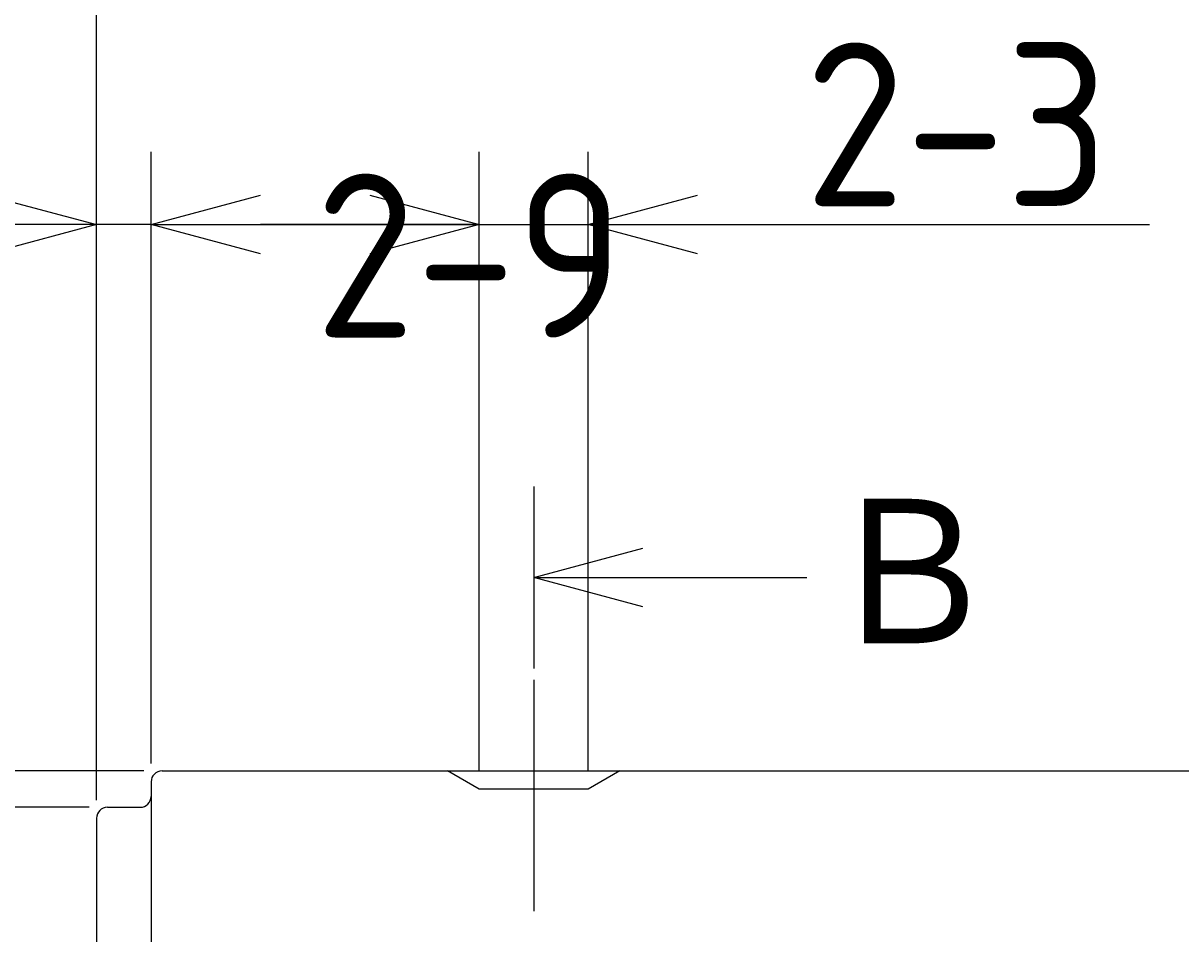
# Model space of a CAD drawing. Extents: x 9 to 313, y -31 to 171.
# Tile 9 of 12: x 83 to 115, y 126 to 151. Entities that reach past the tile are written whole.
import ezdxf

# ---------------------------------------------------------------- set-up
doc = ezdxf.new("R2010")
doc.units = 0
doc.header["$LTSCALE"] = 0.2
doc.linetypes.add('CENTER', pattern=[50.8, 31.75, -6.35, 6.35, -6.35])
doc.layers.get('0').update_dxf_attribs({"linetype": 'CONTINUOUS'})
doc.layers.get('DEFPOINTS').update_dxf_attribs({"linetype": 'CONTINUOUS'})
for name, color, linetype in [('18-0-CON', 3, 'CONTINUOUS'), ('18-2-CEN', 1, 'CENTER'), ('35-0-CON', 7, 'CONTINUOUS')]:
    doc.layers.add(name, color=color, linetype=linetype)
doc.styles.add('DIMENSION', font='isocp.shx', dxfattribs={"bigfont": 'bigfont.shx'})
doc.styles.get("Standard").update_dxf_attribs({"font": 'isocp.shx', "bigfont": 'bigfont.shx'})
doc.dimstyles.get("Standard").update_dxf_attribs({"dimtxt": 0.18, "dimasz": 0.18, "dimexe": 0.18, "dimexo": 0.0625, "dimgap": 0.09, "dimtad": 0, "dimtih": 1, "dimtoh": 1, "dimzin": 0, "dimcen": 0.09, "dimazin": 3, "dimtfac": 1, "dimtofl": 0, "dimtmove": 0, "dimatfit": 3})

# ---------------------------------------------------------------- blocks, each defined once
blk = doc.blocks.new('_OPEN30')
at = {"color": 0, "linetype": 'BYBLOCK'}
for p, q in [((-1, 0.268), (0, 0)), ((0, 0), (-1, -0.268)), ((0, 0), (-1, 0))]:
    blk.add_line(p, q, dxfattribs=at)
blk = doc.blocks.new('*U188')
at = {"layer": '18-0-CON', "color": 161, "style": 'DIMENSION'}
blk.add_text('108', height=4.5, dxfattribs=at).set_placement((134.725, 155.5))
blk = doc.blocks.new('*D9')
at = {"layer": '18-0-CON', "color": 161}
for p, q in [((85, 129.2), (85, 157)), ((193, 130.493), (193, 157)), ((88, 155), (190, 155))]:
    blk.add_line(p, q, dxfattribs=at)
at = {"layer": 'DEFPOINTS', "color": 0}
for p in [(193, 155), (193, 129.993), (85, 128.7)]:
    blk.add_point(p, dxfattribs=at)
at = {"layer": '18-0-CON', "color": 161, "xscale": 3, "yscale": 3, "zscale": 3, "rotation": 180}
blk.add_blockref('_OPEN30', (85, 155), dxfattribs=at)
at = {"layer": '18-0-CON', "color": 161, "xscale": 3, "yscale": 3, "zscale": 3}
blk.add_blockref('_OPEN30', (193, 155), dxfattribs=at)
at = {"layer": '35-0-CON'}
blk.add_blockref('*U188', (0, 0), dxfattribs=at)
blk = doc.blocks.new('*U190')
at = {"layer": '18-0-CON', "color": 161, "style": 'DIMENSION'}
blk.add_text('(183)', height=4.5, dxfattribs=at).set_placement((170.425, 165.725))
blk = doc.blocks.new('*D12')
at = {"layer": '18-0-CON', "color": 161}
for p, q in [((85, 129.2), (85, 167)), ((268, 126.55), (268, 167)), ((265, 165), (88, 165))]:
    blk.add_line(p, q, dxfattribs=at)
at = {"layer": 'DEFPOINTS', "color": 0}
for p in [(85, 165), (85, 128.7), (268, 126.05)]:
    blk.add_point(p, dxfattribs=at)
at = {"layer": '18-0-CON', "color": 161, "xscale": 3, "yscale": 3, "zscale": 3, "rotation": 180}
blk.add_blockref('_OPEN30', (85, 165), dxfattribs=at)
at = {"layer": '18-0-CON', "color": 161, "xscale": 3, "yscale": 3, "zscale": 3}
blk.add_blockref('_OPEN30', (268, 165), dxfattribs=at)
at = {"layer": '35-0-CON'}
blk.add_blockref('*U190', (0, 0), dxfattribs=at)
blk = doc.blocks.new('*U192')
at = {"layer": '18-0-CON', "color": 161, "style": 'DIMENSION'}
blk.add_text('∅8', height=4.5, rotation=90, dxfattribs=at).set_placement((69.5, 121.4))
blk = doc.blocks.new('*D14')
at = {"layer": '18-0-CON', "color": 161}
for p, q in [((84.8, 129), (68, 129)), ((70, 124), (70, 126)), ((84.8, 121), (68, 121))]:
    blk.add_line(p, q, dxfattribs=at)
at = {"layer": 'DEFPOINTS', "color": 0}
for p in [(70, 129), (85.3, 129), (85.3, 121)]:
    blk.add_point(p, dxfattribs=at)
at = {"layer": '18-0-CON', "color": 161, "xscale": 3, "yscale": 3, "zscale": 3}
for p, rotation in [((70, 129), 90), ((70, 121), 270)]:
    blk.add_blockref('_OPEN30', p, dxfattribs=dict(at, rotation=rotation))
at = {"layer": '35-0-CON'}
blk.add_blockref('*U192', (0, 0), dxfattribs=at)
blk = doc.blocks.new('*U233')
at = {"layer": '18-0-CON', "color": 161, "style": 'DIMENSION'}
for s, height, p in [('-0.3', 2.7, (59.5, 141.87)), ('∅10', 4.5, (59.5, 132.825)), (' 0', 2.7, (56.057, 142.275))]:
    blk.add_text(s, height=height, rotation=90, dxfattribs=at).set_placement(p)
blk = doc.blocks.new('*D49')
at = {"layer": '18-0-CON', "color": 161}
for p, q in [((60, 130), (60, 148.557)), ((86.3, 130), (58, 130)), ((60, 123), (60, 127)), ((86.3, 120), (58, 120))]:
    blk.add_line(p, q, dxfattribs=at)
at = {"layer": 'DEFPOINTS', "color": 0}
for p in [(86.8, 130), (60, 120), (86.8, 120)]:
    blk.add_point(p, dxfattribs=at)
at = {"layer": '18-0-CON', "color": 161, "xscale": 3, "yscale": 3, "zscale": 3}
for p, rotation in [((60, 130), 90), ((60, 120), 270)]:
    blk.add_blockref('_OPEN30', p, dxfattribs=dict(at, rotation=rotation))
at = {"layer": '35-0-CON'}
blk.add_blockref('*U233', (0, 0), dxfattribs=at)
blk = doc.blocks.new('*U234')
at = {"layer": '18-0-CON', "color": 161, "style": 'DIMENSION'}
blk.add_text('1.5', height=4.5, dxfattribs=at).set_placement((72.239, 145.5))
blk = doc.blocks.new('*D50')
at = {"layer": '18-0-CON', "color": 161}
for p, q in [((85, 129.2), (85, 147)), ((86.5, 130.2), (86.5, 147)), ((82, 145), (72.414, 145)), ((86.5, 145), (85, 145)), ((89.5, 145), (92.5, 145))]:
    blk.add_line(p, q, dxfattribs=at)
at = {"layer": 'DEFPOINTS', "color": 0}
for p in [(86.5, 145), (86.5, 129.7), (85, 128.7)]:
    blk.add_point(p, dxfattribs=at)
at = {"layer": '18-0-CON', "color": 161, "xscale": 3, "yscale": 3, "zscale": 3}
blk.add_blockref('_OPEN30', (85, 145), dxfattribs=at)
at = {"layer": '18-0-CON', "color": 161, "xscale": 3, "yscale": 3, "zscale": 3, "rotation": 180}
blk.add_blockref('_OPEN30', (86.5, 145), dxfattribs=at)
at = {"layer": '35-0-CON'}
blk.add_blockref('*U234', (0, 0), dxfattribs=at)
blk = doc.blocks.new('*D51')
at = {"layer": '18-0-CON', "color": 161}
for p, q in [((86.5, 130.2), (86.5, 147)), ((95.5, 130), (95.5, 147)), ((86.5, 145), (83.5, 145)), ((86.5, 145), (95.5, 145)), ((95.5, 145), (98.5, 145))]:
    blk.add_line(p, q, dxfattribs=at)
at = {"layer": 'DEFPOINTS', "color": 0}
for p in [(95.5, 145), (86.5, 129.7), (95.5, 129.5)]:
    blk.add_point(p, dxfattribs=at)
at = {"layer": '18-0-CON', "color": 161, "style": 'DIMENSION'}
blk.add_text('2-9', height=4.5, dxfattribs=at).set_placement((91, 141.9))
blk = doc.blocks.new('_NONE')
blk = doc.blocks.new('*U235')
at = {"layer": '18-0-CON', "color": 161, "style": 'DIMENSION'}
blk.add_text('2-3', height=4.5, dxfattribs=at).set_placement((104.439, 145.5))
blk = doc.blocks.new('*D52')
at = {"layer": '18-0-CON', "color": 161}
for p, q in [((95.5, 130), (95.5, 147)), ((98.5, 130), (98.5, 147)), ((92.5, 145), (89.5, 145)), ((95.5, 145), (98.5, 145)), ((101.5, 145), (113.901, 145))]:
    blk.add_line(p, q, dxfattribs=at)
at = {"layer": 'DEFPOINTS', "color": 0}
for p in [(98.5, 145), (95.5, 129.5), (98.5, 129.5)]:
    blk.add_point(p, dxfattribs=at)
at = {"layer": '18-0-CON', "color": 161, "xscale": 3, "yscale": 3, "zscale": 3}
blk.add_blockref('_OPEN30', (95.5, 145), dxfattribs=at)
at = {"layer": '18-0-CON', "color": 161, "xscale": 3, "yscale": 3, "zscale": 3, "rotation": 180}
blk.add_blockref('_OPEN30', (98.5, 145), dxfattribs=at)
at = {"layer": '35-0-CON'}
blk.add_blockref('*U235', (0, 0), dxfattribs=at)
blk = doc.blocks.new('*U231')
at = {"layer": '18-0-CON'}
blk.add_lwpolyline([(100, 135.311), (104.5, 135.311)], dxfattribs=at)
at = {"layer": '18-0-CON', "xscale": 3, "yscale": 3, "zscale": 3, "rotation": 180}
blk.add_blockref('_OPEN30', (97, 135.311), dxfattribs=at)
blk = doc.blocks.new('*U232')
at = {"layer": '18-0-CON'}
blk.add_text('Ｂ', height=4.5, dxfattribs=at).set_placement((104.879, 133.071))

msp = doc.modelspace()

# ---------------------------------------------------------------- linework, layer by layer
at = {"layer": '18-0-CON'}
msp.add_line((94.634, 130), (99.366, 130), dxfattribs=at)
at = {"layer": '18-2-CEN'}
msp.add_line((97, 132.5), (97, 117.5), dxfattribs=at)
at = {"layer": '35-0-CON'}
for p, q in [((97, 137.811), (97, 132.811)), ((86.8, 130), (192.5, 130)), ((95.5, 129.5), (94.634, 130)), ((99.366, 130), (98.5, 129.5)), ((86.5, 129.7), (86.5, 120.3)), ((98.5, 129.5), (95.5, 129.5)), ((85, 128.7), (85, 121.3)), ((85.3, 129), (86.2, 129))]:
    msp.add_line(p, q, dxfattribs=at)
for centre, start, end in [((86.8, 129.7), 90, 180), ((86.2, 129.3), 270, 0), ((85.3, 128.7), 90, 180)]:
    msp.add_arc(centre, 0.3, start, end, dxfattribs=at)

# ---------------------------------------------------------------- block references
for name in ['*U232', '*U231']:
    msp.add_blockref(name, (0, 0), dxfattribs=at)

# ---------------------------------------------------------------- dimensions: what is measured, and where the dimension line sits
at = {"layer": '18-0-CON'}
for base, p1, p2, override, picture, middle in [((85, 165), (268, 126.05), (85, 128.7), {"dimscale": 1, "dimpost": '(<>)'}, '*D12', (176.5, 167.975)), ((193, 155), (85, 128.7), (193, 129.993), {"dimscale": 1}, '*D9', (139, 157.75)), ((86.5, 145), (85, 128.7), (86.5, 129.7), {"dimscale": 1, "dimjust": 1, "dimtol": 0, "dimtp": 0.1, "dimtm": 0}, '*D50', (75.707, 147.75)), ((98.5, 145), (95.5, 129.5), (98.5, 129.5), {"dimscale": 1, "dimpost": '2-<>', "dimtol": 0, "dimtp": 0.1, "dimtm": 0}, '*D52', (109.2, 147.75)), ((95.5, 145), (86.5, 129.7), (95.5, 129.5), {"dimscale": 1, "dimpost": '2-<>', "dimblk1": 'NONE', "dimblk2": 'NONE', "dimsah": 1, "dimtol": 0, "dimtp": 0.1, "dimtm": 0, "dimtix": 1}, '*D51', (91, 147.75))]:
    dim = msp.add_linear_dim(base=base, p1=p1, p2=p2, dimstyle='Standard', override=override, dxfattribs=at)
    dim.commit()
    dim.dimension.update_dxf_attribs({"geometry": picture, "text_midpoint": middle})
for base, p1, p2, override, picture, middle in [((60, 120), (86.8, 130), (86.8, 120), {"dimscale": 1, "dimgap": 0.5, "dimjust": 1, "dimpost": '%%c<>', "dimtol": 1, "dimlim": 0, "dimtm": 0.3}, '*D49', (56.496, 140.778)), ((70, 129), (85.3, 121), (85.3, 129), {"dimscale": 1, "dimpost": '%%c<>', "dimtol": 0, "dimtp": 0.1, "dimtm": 0}, '*D14', (67.25, 125))]:
    dim = msp.add_linear_dim(base=base, p1=p1, p2=p2, angle=90, dimstyle='Standard', override=override, dxfattribs=at)
    dim.commit()
    dim.dimension.update_dxf_attribs({"geometry": picture, "text_midpoint": middle})

doc.saveas('drawing.dxf')
